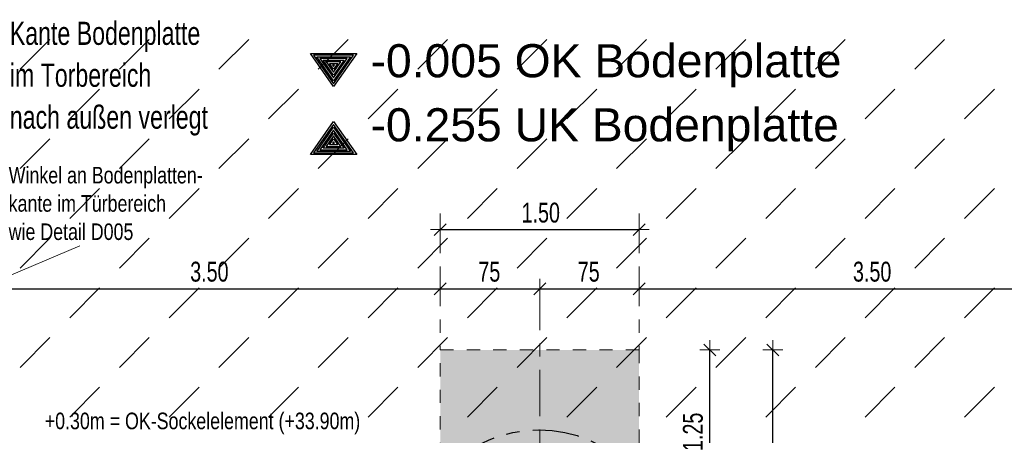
# Model space of a CAD drawing. Header units: metres. Extents: x 1333.9 to 1416.6, y -82.7 to -2.5.
# Tile 15 of 160: x 1344.4 to 1351.9, y -29.3 to -26.2. Entities that reach past the tile are written whole.
import ezdxf

# ---------------------------------------------------------------- set-up
doc = ezdxf.new("R2010")
doc.units = ezdxf.units.M
doc.header["$PDMODE"] = 65
for name, pattern in [('AUSGEZOGEN', [0]), ('GETRENNT2_S10', [0.225, 0.1, -0.05, 0, -0.025, 0, -0.05]), ('STRICHPUNKT2_S5', [0.5, 0.35, -0.05, 0.05, -0.05]), ('VERDECKT2_S2', [0.15, 0.1, -0.05])]:
    doc.linetypes.add(name, pattern=pattern)
for name, color, linetype, lineweight in [('XR$2$Fundament_1', 1, 'AUSGEZOGEN', 50), ('XR$3$Achsen', 4, 'AUSGEZOGEN', 13), ('XR$3$B_Füllungen-vorh-Gebäude', 8, 'AUSGEZOGEN', 18), ('XR$3$Beschriften', 4, 'AUSGEZOGEN', 13), ('XR$3$DETAIL', 7, 'AUSGEZOGEN', 25), ('XR$3$Legende', 4, 'AUSGEZOGEN', 13), ('XR$3$Maßlinie 1_50', 7, 'AUSGEZOGEN', 25), ('XR$3$Stütze Beton', 4, 'AUSGEZOGEN', 13), ('XR$4$Muster', 4, 'AUSGEZOGEN', 13), ('XR$4$Möblierung', 4, 'AUSGEZOGEN', 13)]:
    doc.layers.add(name, color=color, linetype=linetype, lineweight=lineweight)
doc.styles.add('ARIAL', font='arial.ttf')
doc.dimstyles.new('DIMSTYLE_3', dxfattribs={"dimtxt": 0.15, "dimasz": 0.15, "dimexe": 0, "dimexo": 0, "dimgap": 0.075, "dimtad": 2, "dimrnd": 0.005, "dimzin": 4, "dimdsep": 46, "dimtxsty": 'ARIAL', "dimblk1": 'ALL_ML_STRICH', "dimblk2": 'ALL_ML_STRICH', "dimsah": 1, "dimcen": 0, "dimclrd": 3, "dimclre": 3, "dimclrt": 3, "dimadec": 0, "dimazin": 0, "dimtfac": 1, "dimtdec": 0, "dimtix": 1, "dimtmove": 2, "dimatfit": 3, "dimfxl": 0, "dimtzin": 0, "dimlwd": 0, "dimlwe": 13, "dimarcsym": 0})
doc.dimstyles.new('DIMSTYLE_5', dxfattribs={"dimtxt": 0.15, "dimasz": 0.15, "dimexe": 0, "dimexo": 0, "dimgap": 0.075, "dimtad": 2, "dimdec": 1, "dimlfac": 100, "dimrnd": 0.5, "dimzin": 4, "dimdsep": 46, "dimtxsty": 'ARIAL', "dimblk1": 'ALL_ML_STRICH', "dimblk2": 'ALL_ML_STRICH', "dimsah": 1, "dimcen": 0, "dimclrd": 3, "dimclre": 3, "dimclrt": 3, "dimadec": 0, "dimazin": 0, "dimtfac": 1, "dimtdec": 0, "dimtix": 1, "dimtmove": 2, "dimatfit": 3, "dimfxl": 0, "dimtzin": 0, "dimlwd": 0, "dimlwe": 13, "dimarcsym": 0})
doc.dimstyles.new('DIMSTYLE_9', dxfattribs={"dimtxt": 0.15, "dimasz": 0.15, "dimexe": 0, "dimexo": 0, "dimgap": 0.075, "dimtad": 2, "dimdec": 3, "dimrnd": 0.005, "dimzin": 4, "dimdsep": 46, "dimtxsty": 'ARIAL', "dimblk1": 'ALL_ML_STRICH', "dimblk2": 'ALL_ML_STRICH', "dimsah": 1, "dimcen": 0, "dimclrd": 3, "dimclre": 3, "dimclrt": 3, "dimadec": 0, "dimazin": 0, "dimtfac": 1, "dimtdec": 0, "dimtix": 1, "dimtmove": 2, "dimatfit": 3, "dimfxl": 0, "dimtzin": 0, "dimlwd": 0, "dimlwe": 13, "dimarcsym": 0})

# ---------------------------------------------------------------- blocks, each defined once
blk = doc.blocks.new('COMPLEXOBJECT_7')
at = {"layer": 'XR$3$Achsen', "color": 4, "linetype": 'STRICHPUNKT2_S5', "lineweight": 13, "transparency": 33554687}
for p, q in [((1348.3701, -28.1682), (1348.3701, -29.6982)), ((1348.3701, -29.6982), (1348.3701, -31.6682)), ((1349.6201, -29.9182), (1347.1201, -29.9182))]:
    blk.add_line(p, q, dxfattribs=at)
blk = doc.blocks.new('ALL_ML_STRICH')
at = {"color": 0, "linetype": 'ByBlock', "lineweight": -2}
for p, q in [((0, -0.5), (0, 0.5)), ((-1, 0), (0.5, 0)), ((-0.3, -0.3), (0.3, 0.3))]:
    blk.add_line(p, q, dxfattribs=at)
blk = doc.blocks.new('*D27')
at = {"layer": 'DEFPOINTS', "color": 3, "linetype": 'AUSGEZOGEN', "lineweight": 13, "transparency": 33554687}
for p in [(1348.8661, -28.6682), (1348.1161, -29.9182), (1349.6537, -29.9182)]:
    blk.add_point(p, dxfattribs=at)
at = {"layer": 'XR$3$Maßlinie 1_50', "color": 3, "linetype": 'AUSGEZOGEN', "lineweight": -2, "transparency": 33554687}
for p, q in [((1349.6537, -28.6682), (1349.6537, -28.6682)), ((1349.6537, -29.9182), (1349.6537, -28.6682)), ((1349.6537, -29.9182), (1349.6537, -29.9182))]:
    blk.add_line(p, q, dxfattribs=at)
at = {"layer": 'XR$3$Maßlinie 1_50', "color": 3, "linetype": 'AUSGEZOGEN', "lineweight": 13, "transparency": 33554687, "xscale": 0.15, "yscale": 0.15, "zscale": 0.15}
for p, rotation in [((1349.6537, -28.6682), 90), ((1349.6537, -29.9182), 270)]:
    blk.add_blockref('ALL_ML_STRICH', p, dxfattribs=dict(at, rotation=rotation))
at = {"layer": 'XR$3$Maßlinie 1_50', "color": 3, "linetype": 'AUSGEZOGEN', "lineweight": 13, "transparency": 33554687, "insert": (1349.5261, -29.2859), "char_height": 0.15, "width": 0.428571, "attachment_point": 5, "rotation": 90, "style": 'ARIAL'}
blk.add_mtext('\\W0.71;\\A1;{\\A1;{1.25\\H0.099000;\\S^ ;}}', dxfattribs=at)
blk = doc.blocks.new('*D28')
at = {"layer": 'DEFPOINTS', "color": 3, "linetype": 'AUSGEZOGEN', "lineweight": 13, "transparency": 33554687}
for p in [(1348.8661, -28.6682), (1348.8661, -31.1682), (1350.1285, -31.1682)]:
    blk.add_point(p, dxfattribs=at)
at = {"layer": 'XR$3$Maßlinie 1_50', "color": 3, "linetype": 'AUSGEZOGEN', "lineweight": -2, "transparency": 33554687}
for p, q in [((1350.1285, -28.6682), (1350.1285, -28.6682)), ((1350.1285, -31.1682), (1350.1285, -28.6682)), ((1350.1285, -31.1682), (1350.1285, -31.1682))]:
    blk.add_line(p, q, dxfattribs=at)
at = {"layer": 'XR$3$Maßlinie 1_50', "color": 3, "linetype": 'AUSGEZOGEN', "lineweight": 13, "transparency": 33554687, "xscale": 0.15, "yscale": 0.15, "zscale": 0.15}
for p, rotation in [((1350.1285, -28.6682), 90), ((1350.1285, -31.1682), 270)]:
    blk.add_blockref('ALL_ML_STRICH', p, dxfattribs=dict(at, rotation=rotation))
at = {"layer": 'XR$3$Maßlinie 1_50', "color": 3, "linetype": 'AUSGEZOGEN', "lineweight": 13, "transparency": 33554687, "insert": (1350.0009, -29.9103), "char_height": 0.15, "width": 0.428571, "attachment_point": 5, "rotation": 90, "style": 'ARIAL'}
blk.add_mtext('\\W0.71;\\A1;{\\A1;{2.50\\H0.099000;\\S^ ;}}', dxfattribs=at)
blk = doc.blocks.new('*D83')
at = {"layer": 'DEFPOINTS', "color": 3, "linetype": 'AUSGEZOGEN', "lineweight": 13, "transparency": 33554687}
for p in [(1347.6201, -27.7604), (1349.1201, -28.6682), (1347.6201, -28.9413)]:
    blk.add_point(p, dxfattribs=at)
at = {"layer": 'XR$3$Maßlinie 1_50', "color": 3, "linetype": 'AUSGEZOGEN', "lineweight": -2, "transparency": 33554687}
for p, q in [((1347.6201, -27.7604), (1347.6201, -27.7604)), ((1347.6201, -27.7604), (1349.1201, -27.7604)), ((1349.1201, -27.7604), (1349.1201, -27.7604))]:
    blk.add_line(p, q, dxfattribs=at)
at = {"layer": 'XR$3$Maßlinie 1_50', "color": 3, "linetype": 'AUSGEZOGEN', "lineweight": 13, "transparency": 33554687, "xscale": 0.15, "yscale": 0.15, "zscale": 0.15, "rotation": 180}
blk.add_blockref('ALL_ML_STRICH', (1347.6201, -27.7604), dxfattribs=at)
at = {"layer": 'XR$3$Maßlinie 1_50', "color": 3, "linetype": 'AUSGEZOGEN', "lineweight": 13, "transparency": 33554687, "xscale": 0.15, "yscale": 0.15, "zscale": 0.15}
blk.add_blockref('ALL_ML_STRICH', (1349.1201, -27.7604), dxfattribs=at)
at = {"layer": 'XR$3$Maßlinie 1_50', "color": 3, "linetype": 'AUSGEZOGEN', "lineweight": 13, "transparency": 33554687, "insert": (1348.3781, -27.6328), "char_height": 0.15, "width": 0.428571, "attachment_point": 5, "style": 'ARIAL'}
blk.add_mtext('\\W0.71;\\A1;{\\A1;{1.50\\H0.099000;\\S^ ;}}', dxfattribs=at)
blk = doc.blocks.new('*D85')
at = {"layer": 'DEFPOINTS', "color": 3, "linetype": 'AUSGEZOGEN', "lineweight": 13, "transparency": 33554687}
for p in [(1344.1201, -28.2061), (1347.6201, -28.6682), (1344.1201, -28.9182)]:
    blk.add_point(p, dxfattribs=at)
at = {"layer": 'XR$3$Maßlinie 1_50', "color": 3, "linetype": 'AUSGEZOGEN', "lineweight": -2, "transparency": 33554687}
for p, q in [((1344.1201, -28.2061), (1344.1201, -28.2061)), ((1344.1201, -28.2061), (1347.6201, -28.2061)), ((1347.6201, -28.2061), (1347.6201, -28.2061))]:
    blk.add_line(p, q, dxfattribs=at)
at = {"layer": 'XR$3$Maßlinie 1_50', "color": 3, "linetype": 'AUSGEZOGEN', "lineweight": 13, "transparency": 33554687, "xscale": 0.15, "yscale": 0.15, "zscale": 0.15, "rotation": 180}
blk.add_blockref('ALL_ML_STRICH', (1344.1201, -28.2061), dxfattribs=at)
at = {"layer": 'XR$3$Maßlinie 1_50', "color": 3, "linetype": 'AUSGEZOGEN', "lineweight": 13, "transparency": 33554687, "xscale": 0.15, "yscale": 0.15, "zscale": 0.15}
blk.add_blockref('ALL_ML_STRICH', (1347.6201, -28.2061), dxfattribs=at)
at = {"layer": 'XR$3$Maßlinie 1_50', "color": 3, "linetype": 'AUSGEZOGEN', "lineweight": 13, "transparency": 33554687, "insert": (1345.8781, -28.0784), "char_height": 0.15, "width": 0.428571, "attachment_point": 5, "style": 'ARIAL'}
blk.add_mtext('\\W0.71;\\A1;{\\A1;{3.50\\H0.099000;\\S^ ;}}', dxfattribs=at)
blk = doc.blocks.new('*D86')
at = {"layer": 'DEFPOINTS', "color": 3, "linetype": 'AUSGEZOGEN', "lineweight": 13, "transparency": 33554687}
for p in [(1347.6201, -28.2061), (1347.6201, -28.6682), (1348.3701, -28.6682)]:
    blk.add_point(p, dxfattribs=at)
at = {"layer": 'XR$3$Maßlinie 1_50', "color": 3, "linetype": 'AUSGEZOGEN', "lineweight": -2, "transparency": 33554687}
for p, q in [((1347.6201, -28.2061), (1347.6201, -28.2061)), ((1347.6201, -28.2061), (1348.3701, -28.2061)), ((1348.3701, -28.2061), (1348.3701, -28.2061))]:
    blk.add_line(p, q, dxfattribs=at)
at = {"layer": 'XR$3$Maßlinie 1_50', "color": 3, "linetype": 'AUSGEZOGEN', "lineweight": 13, "transparency": 33554687, "xscale": 0.15, "yscale": 0.15, "zscale": 0.15, "rotation": 180}
blk.add_blockref('ALL_ML_STRICH', (1347.6201, -28.2061), dxfattribs=at)
at = {"layer": 'XR$3$Maßlinie 1_50', "color": 3, "linetype": 'AUSGEZOGEN', "lineweight": 13, "transparency": 33554687, "xscale": 0.15, "yscale": 0.15, "zscale": 0.15}
blk.add_blockref('ALL_ML_STRICH', (1348.3701, -28.2061), dxfattribs=at)
at = {"layer": 'XR$3$Maßlinie 1_50', "color": 3, "linetype": 'AUSGEZOGEN', "lineweight": 13, "transparency": 33554687, "insert": (1347.9899, -28.0785), "char_height": 0.15, "width": 0.428571, "attachment_point": 5, "style": 'ARIAL'}
blk.add_mtext('\\W0.71;\\A1;{\\A1;{75\\H0.099000;\\S^ ;}}', dxfattribs=at)
blk = doc.blocks.new('*D87')
at = {"layer": 'DEFPOINTS', "color": 3, "linetype": 'AUSGEZOGEN', "lineweight": 13, "transparency": 33554687}
for p in [(1348.3701, -28.2061), (1348.3701, -28.6682), (1349.1201, -28.6682)]:
    blk.add_point(p, dxfattribs=at)
at = {"layer": 'XR$3$Maßlinie 1_50', "color": 3, "linetype": 'AUSGEZOGEN', "lineweight": -2, "transparency": 33554687}
for p, q in [((1348.3701, -28.2061), (1348.3701, -28.2061)), ((1348.3701, -28.2061), (1349.1201, -28.2061)), ((1349.1201, -28.2061), (1349.1201, -28.2061))]:
    blk.add_line(p, q, dxfattribs=at)
at = {"layer": 'XR$3$Maßlinie 1_50', "color": 3, "linetype": 'AUSGEZOGEN', "lineweight": 13, "transparency": 33554687, "xscale": 0.15, "yscale": 0.15, "zscale": 0.15, "rotation": 180}
blk.add_blockref('ALL_ML_STRICH', (1348.3701, -28.2061), dxfattribs=at)
at = {"layer": 'XR$3$Maßlinie 1_50', "color": 3, "linetype": 'AUSGEZOGEN', "lineweight": 13, "transparency": 33554687, "xscale": 0.15, "yscale": 0.15, "zscale": 0.15}
blk.add_blockref('ALL_ML_STRICH', (1349.1201, -28.2061), dxfattribs=at)
at = {"layer": 'XR$3$Maßlinie 1_50', "color": 3, "linetype": 'AUSGEZOGEN', "lineweight": 13, "transparency": 33554687, "insert": (1348.7399, -28.0785), "char_height": 0.15, "width": 0.428571, "attachment_point": 5, "style": 'ARIAL'}
blk.add_mtext('\\W0.71;\\A1;{\\A1;{75\\H0.099000;\\S^ ;}}', dxfattribs=at)
blk = doc.blocks.new('*D88')
at = {"layer": 'DEFPOINTS', "color": 3, "linetype": 'AUSGEZOGEN', "lineweight": 13, "transparency": 33554687}
for p in [(1349.1201, -28.2061), (1349.1201, -28.6682), (1352.6201, -28.6682)]:
    blk.add_point(p, dxfattribs=at)
at = {"layer": 'XR$3$Maßlinie 1_50', "color": 3, "linetype": 'AUSGEZOGEN', "lineweight": -2, "transparency": 33554687}
for p, q in [((1349.1201, -28.2061), (1349.1201, -28.2061)), ((1349.1201, -28.2061), (1352.6201, -28.2061)), ((1352.6201, -28.2061), (1352.6201, -28.2061))]:
    blk.add_line(p, q, dxfattribs=at)
at = {"layer": 'XR$3$Maßlinie 1_50', "color": 3, "linetype": 'AUSGEZOGEN', "lineweight": 13, "transparency": 33554687, "xscale": 0.15, "yscale": 0.15, "zscale": 0.15, "rotation": 180}
blk.add_blockref('ALL_ML_STRICH', (1349.1201, -28.2061), dxfattribs=at)
at = {"layer": 'XR$3$Maßlinie 1_50', "color": 3, "linetype": 'AUSGEZOGEN', "lineweight": 13, "transparency": 33554687, "xscale": 0.15, "yscale": 0.15, "zscale": 0.15}
blk.add_blockref('ALL_ML_STRICH', (1352.6201, -28.2061), dxfattribs=at)
at = {"layer": 'XR$3$Maßlinie 1_50', "color": 3, "linetype": 'AUSGEZOGEN', "lineweight": 13, "transparency": 33554687, "insert": (1350.8781, -28.0784), "char_height": 0.15, "width": 0.428571, "attachment_point": 5, "style": 'ARIAL'}
blk.add_mtext('\\W0.71;\\A1;{\\A1;{3.50\\H0.099000;\\S^ ;}}', dxfattribs=at)
blk = doc.blocks.new('*D101')
at = {"layer": 'DEFPOINTS', "color": 3, "linetype": 'AUSGEZOGEN', "lineweight": 13, "transparency": 33554687}
for p in [(1379.7301, -29.1026), (1338.6334, -30.1182), (1380.2251, -30.1182)]:
    blk.add_point(p, dxfattribs=at)
at = {"layer": 'XR$3$Maßlinie 1_50', "color": 3, "linetype": 'AUSGEZOGEN', "lineweight": -2, "transparency": 33554687}
for p, q in [((1380.2251, -29.1026), (1380.2251, -29.1026)), ((1380.2251, -30.1182), (1380.2251, -29.1026)), ((1380.2251, -30.1182), (1380.2251, -30.1182))]:
    blk.add_line(p, q, dxfattribs=at)
at = {"layer": 'XR$3$Maßlinie 1_50', "color": 3, "linetype": 'AUSGEZOGEN', "lineweight": 13, "transparency": 33554687, "xscale": 0.15, "yscale": 0.15, "zscale": 0.15}
for p, rotation in [((1380.2251, -29.1026), 90), ((1380.2251, -30.1182), 270)]:
    blk.add_blockref('ALL_ML_STRICH', p, dxfattribs=dict(at, rotation=rotation))
at = {"layer": 'XR$3$Maßlinie 1_50', "color": 3, "linetype": 'AUSGEZOGEN', "lineweight": 13, "transparency": 33554687, "insert": (1380.0976, -29.5918), "char_height": 0.15, "width": 0.535714, "attachment_point": 5, "rotation": 90, "style": 'ARIAL'}
blk.add_mtext('\\W0.71;\\A1;{\\A1;{1.01\\H0.099000;\\S5^ ;}}', dxfattribs=at)
blk = doc.blocks.new('NSY145')
at = {"color": 0, "linetype": 'ByBlock', "lineweight": -2}
for p, q in [((-0.035, 0.05), (0, 0.05)), ((0, 0), (-0.035, 0.05)), ((0.0302, 0.0475), (-0.0302, 0.0475)), ((-0.0302, 0.0475), (0, 0.0044)), ((-0.0254, 0.045), (0, 0.045)), ((0, 0.0087), (-0.0254, 0.045)), ((0, 0.05), (0.035, 0.05)), ((0.035, 0.05), (0, 0)), ((0, 0.0044), (0.0302, 0.0475)), ((0, 0.045), (0.0254, 0.045)), ((0.0254, 0.045), (0, 0.0087)), ((0.0206, 0.0425), (-0.0206, 0.0425)), ((-0.0206, 0.0425), (0, 0.0131)), ((-0.0159, 0.04), (0, 0.04)), ((0, 0.0174), (-0.0159, 0.04)), ((0.011, 0.0375), (-0.011, 0.0375)), ((-0.011, 0.0375), (0, 0.0218)), ((-0.0063, 0.035), (0, 0.035)), ((0, 0.0261), (-0.0063, 0.035)), ((0.0014, 0.0325), (-0.0014, 0.0325)), ((-0.0014, 0.0325), (0, 0.0305)), ((0, 0.0131), (0.0206, 0.0425)), ((0, 0.04), (0.0159, 0.04)), ((0.0159, 0.04), (0, 0.0174)), ((0, 0.0218), (0.011, 0.0375)), ((0, 0.035), (0.0063, 0.035)), ((0.0063, 0.035), (0, 0.0261)), ((0, 0.0305), (0.0014, 0.0325))]:
    blk.add_line(p, q, dxfattribs=at)
blk = doc.blocks.new('NSY148')
at = {"color": 0, "linetype": 'ByBlock', "lineweight": -2}
for p, q in [((-0.035, -0.05), (0, 0)), ((0, -0.0044), (-0.0302, -0.0475)), ((-0.0254, -0.045), (0, -0.0087)), ((0, -0.0131), (-0.0206, -0.0425)), ((0, 0), (0.035, -0.05)), ((0.0302, -0.0475), (0, -0.0044)), ((0, -0.0087), (0.0254, -0.045)), ((0.0206, -0.0425), (0, -0.0131)), ((-0.0159, -0.04), (0, -0.0174)), ((0, -0.0218), (-0.011, -0.0375)), ((-0.0063, -0.035), (0, -0.0261)), ((0, -0.0174), (0.0159, -0.04)), ((0.011, -0.0375), (0, -0.0218)), ((0, -0.0261), (0.0063, -0.035)), ((-0.0206, -0.0425), (0.0206, -0.0425)), ((0, -0.04), (-0.0159, -0.04)), ((-0.011, -0.0375), (0.011, -0.0375)), ((0, -0.035), (-0.0063, -0.035)), ((0, -0.0305), (-0.0014, -0.0325)), ((-0.0014, -0.0325), (0.0014, -0.0325)), ((0.0014, -0.0325), (0, -0.0305)), ((0.0063, -0.035), (0, -0.035)), ((0.0159, -0.04), (0, -0.04)), ((0, -0.05), (-0.035, -0.05)), ((-0.0302, -0.0475), (0.0302, -0.0475)), ((0, -0.045), (-0.0254, -0.045)), ((0.0254, -0.045), (0, -0.045)), ((0.035, -0.05), (0, -0.05))]:
    blk.add_line(p, q, dxfattribs=at)
blk = doc.blocks.new('MUSTER_0')
at = {"layer": 'XR$4$Muster', "color": 52, "linetype": 'AUSGEZOGEN', "lineweight": 13, "transparency": 33554687}
for p, q in [((1344.45, -26.55), (1344.675, -26.325)), ((1345.2, -26.55), (1345.425, -26.325)), ((1345.95, -26.55), (1346.175, -26.325)), ((1346.7, -26.55), (1346.925, -26.325)), ((1347.45, -26.55), (1347.675, -26.325)), ((1348.2, -26.55), (1348.425, -26.325)), ((1348.95, -26.55), (1349.175, -26.325)), ((1349.7, -26.55), (1349.925, -26.325)), ((1350.45, -26.55), (1350.675, -26.325)), ((1351.2, -26.55), (1351.425, -26.325)), ((1344.825, -26.925), (1345.05, -26.7)), ((1345.575, -26.925), (1345.8, -26.7)), ((1346.325, -26.925), (1346.55, -26.7)), ((1347.075, -26.925), (1347.3, -26.7)), ((1347.825, -26.925), (1348.05, -26.7)), ((1348.575, -26.925), (1348.8, -26.7)), ((1349.325, -26.925), (1349.55, -26.7)), ((1350.075, -26.925), (1350.3, -26.7)), ((1350.825, -26.925), (1351.05, -26.7)), ((1351.575, -26.925), (1351.8, -26.7)), ((1344.45, -27.3), (1344.675, -27.075)), ((1345.2, -27.3), (1345.425, -27.075)), ((1345.95, -27.3), (1346.175, -27.075)), ((1346.7, -27.3), (1346.925, -27.075)), ((1347.45, -27.3), (1347.675, -27.075)), ((1348.2, -27.3), (1348.425, -27.075)), ((1348.95, -27.3), (1349.175, -27.075)), ((1349.7, -27.3), (1349.925, -27.075)), ((1350.45, -27.3), (1350.675, -27.075)), ((1351.2, -27.3), (1351.425, -27.075)), ((1344.825, -27.675), (1345.05, -27.45)), ((1345.575, -27.675), (1345.8, -27.45)), ((1346.325, -27.675), (1346.55, -27.45)), ((1347.075, -27.675), (1347.3, -27.45)), ((1347.825, -27.675), (1348.05, -27.45)), ((1348.575, -27.675), (1348.8, -27.45)), ((1349.325, -27.675), (1349.55, -27.45)), ((1350.075, -27.675), (1350.3, -27.45)), ((1350.825, -27.675), (1351.05, -27.45)), ((1351.575, -27.675), (1351.8, -27.45)), ((1344.45, -28.05), (1344.675, -27.825)), ((1345.2, -28.05), (1345.425, -27.825)), ((1345.95, -28.05), (1346.175, -27.825)), ((1346.7, -28.05), (1346.925, -27.825)), ((1347.45, -28.05), (1347.675, -27.825)), ((1348.2, -28.05), (1348.425, -27.825)), ((1348.95, -28.05), (1349.175, -27.825)), ((1349.7, -28.05), (1349.925, -27.825)), ((1350.45, -28.05), (1350.675, -27.825)), ((1351.2, -28.05), (1351.425, -27.825)), ((1344.825, -28.425), (1345.05, -28.2)), ((1345.575, -28.425), (1345.8, -28.2)), ((1346.325, -28.425), (1346.55, -28.2)), ((1347.075, -28.425), (1347.3, -28.2)), ((1347.825, -28.425), (1348.05, -28.2)), ((1348.575, -28.425), (1348.8, -28.2)), ((1349.325, -28.425), (1349.55, -28.2)), ((1350.075, -28.425), (1350.3, -28.2)), ((1350.825, -28.425), (1351.05, -28.2)), ((1351.575, -28.425), (1351.8, -28.2)), ((1344.45, -28.8), (1344.675, -28.575)), ((1345.2, -28.8), (1345.425, -28.575)), ((1345.95, -28.8), (1346.175, -28.575)), ((1346.7, -28.8), (1346.925, -28.575)), ((1347.45, -28.8), (1347.675, -28.575)), ((1348.2, -28.8), (1348.425, -28.575)), ((1348.95, -28.8), (1349.175, -28.575)), ((1349.7, -28.8), (1349.925, -28.575)), ((1350.45, -28.8), (1350.675, -28.575)), ((1351.2, -28.8), (1351.425, -28.575)), ((1344.825, -29.175), (1345.05, -28.95)), ((1345.575, -29.175), (1345.8, -28.95)), ((1346.325, -29.175), (1346.55, -28.95)), ((1347.075, -29.175), (1347.3, -28.95)), ((1347.825, -29.175), (1348.05, -28.95)), ((1348.575, -29.175), (1348.8, -28.95)), ((1349.325, -29.175), (1349.55, -28.95)), ((1350.075, -29.175), (1350.3, -28.95)), ((1350.825, -29.175), (1351.05, -28.95)), ((1351.575, -29.175), (1351.8, -28.95))]:
    blk.add_line(p, q, dxfattribs=at)

msp = doc.modelspace()

# ---------------------------------------------------------------- hatches: boundary and pattern name
at = {"layer": 'XR$4$Möblierung', "linetype": 'AUSGEZOGEN', "lineweight": 13, "transparency": 33554687}
msp.add_hatch(color=254, dxfattribs=at).paths.add_polyline_path([(1348.0001, -29.6982), (1348.7401, -29.6982), (1348.7401, -29.9482), (1349.1201, -29.9482), (1349.1201, -28.6682), (1347.6201, -28.6682), (1347.6201, -29.9482), (1348.0001, -29.9482)])

# ---------------------------------------------------------------- linework, layer by layer
at = {"layer": 'XR$2$Fundament_1', "color": 4, "linetype": 'VERDECKT2_S2', "lineweight": 13, "transparency": 33554687}
msp.add_line((1347.6201, -30.2682), (1347.6201, -28.6682), dxfattribs=at)
msp.add_lwpolyline([(1347.6201, -28.6682), (1349.1201, -28.6682), (1349.1201, -30.2682)], dxfattribs=at)
at = {"layer": 'XR$3$DETAIL', "color": 3, "linetype": 'STRICHPUNKT2_S5', "lineweight": 25, "transparency": 33554687}
msp.add_circle((1348.3632, -30.2464), 0.9754, dxfattribs=at)
at = {"layer": 'XR$3$Legende', "color": 4, "linetype": 'GETRENNT2_S10', "lineweight": 13, "transparency": 33554687}
for p, q in [((1347.6201, -27.6382), (1347.6201, -28.6682)), ((1349.1201, -27.6382), (1349.1201, -28.6682))]:
    msp.add_line(p, q, dxfattribs=at)
at = {"layer": 'XR$3$Maßlinie 1_50', "color": 4, "linetype": 'AUSGEZOGEN', "lineweight": 13, "transparency": 33554687}
msp.add_line((1344.9001, -27.8823), (1342.7701, -28.787), dxfattribs=at)

# ---------------------------------------------------------------- block references
at = {"layer": 'XR$3$Achsen', "color": 4, "linetype": 'STRICHPUNKT2_S5', "lineweight": 13, "transparency": 33554687}
msp.add_blockref('COMPLEXOBJECT_7', (0, 0), dxfattribs=at)
at = {"layer": 'XR$3$Stütze Beton', "color": 4, "linetype": 'AUSGEZOGEN', "lineweight": 25, "transparency": 33554687}
for name, p, xscale, yscale, zscale in [('NSY145', (1346.815, -26.6809), 4.999999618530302, 4.999999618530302, 4.999999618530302), ('NSY148', (1346.815, -26.9443), 4.999999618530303, 4.999999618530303, 4.999999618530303)]:
    msp.add_blockref(name, p, dxfattribs=dict(at, xscale=xscale, yscale=yscale, zscale=zscale))
at = {"layer": 'XR$4$Muster', "color": 52, "linetype": 'AUSGEZOGEN', "lineweight": 13, "transparency": 33554687}
msp.add_blockref('MUSTER_0', (0, 0), dxfattribs=at)

# ---------------------------------------------------------------- texts
at = {"layer": 'XR$3$B_Füllungen-vorh-Gebäude', "color": 7, "transparency": 33554687, "attachment_point": 1, "style": 'ARIAL'}
for s, insert, char_height, width, line_spacing_factor in [('\\A1;{\\fArial|i0|b0;\\H0.175000;\\W0.714286;\\C7;Kante Bodenplatte}\\P{\\fArial|i0|b0;\\H0.175000;\\W0.714286;\\C7;im Torbereich }\\P{\\fArial|i0|b0;\\H0.175000;\\W0.714286;\\C7;nach außen verlegt}\\P', (1344.3726, -26.1909), 0.175, 1.564861, 1.084337), ('\\A1;{\\fArial|i0|b0;\\H0.125000;\\W0.769231;\\C7;Winkel an Bodenplatten-}\\P{\\fArial|i0|b0;\\H0.125000;\\W0.769231;\\C7;kante im Türbereich }\\P{\\fArial|i0|b0;\\H0.125000;\\W0.769231;\\C7;wie Detail D005}\\P', (1344.3641, -27.2865), 0.125, 1.51948, 1.024096)]:
    msp.add_mtext(s, dxfattribs=dict(at, insert=insert, char_height=char_height, width=width, line_spacing_factor=line_spacing_factor))
at = {"layer": 'XR$3$B_Füllungen-vorh-Gebäude', "color": 7, "transparency": 33554687, "insert": (1344.6362, -29.1411), "char_height": 0.125, "width": 2.434475, "attachment_point": 1, "style": 'ARIAL'}
msp.add_mtext('\\W0.77;+0.30m = OK-Sockelelement (+33.90m)', dxfattribs=at)
at = {"layer": 'XR$3$Beschriften', "color": 4, "linetype": 'AUSGEZOGEN', "lineweight": 25, "transparency": 33554687, "char_height": 0.25, "attachment_point": 7, "style": 'ARIAL'}
for s, insert, width in [('\\W1.00;-0.005 OK Bodenplatte', (1347.0938, -26.686), 3.69213), ('\\W1.00;-0.255 UK Bodenplatte', (1347.0938, -27.1694), 3.675566)]:
    msp.add_mtext(s, dxfattribs=dict(at, insert=insert, width=width))

# ---------------------------------------------------------------- dimensions: what is measured, and where the dimension line sits
at = {"layer": 'XR$3$Maßlinie 1_50', "color": 3, "linetype": 'AUSGEZOGEN', "lineweight": 13, "transparency": 33554687}
for base, p1, p2, dimstyle, picture, middle in [((1349.1201, -27.7604), (1347.6201, -27.7604), (1349.1201, -27.7604), 'DIMSTYLE_3', '*D83', (1348.3781, -27.6328)), ((1347.6201, -28.2061), (1344.1201, -28.2061), (1347.6201, -28.2061), 'DIMSTYLE_3', '*D85', (1345.8781, -28.0784)), ((1348.3701, -28.2061), (1347.6201, -28.2061), (1348.3701, -28.2061), 'DIMSTYLE_5', '*D86', (1347.9899, -28.0785)), ((1349.1201, -28.2061), (1348.3701, -28.2061), (1349.1201, -28.2061), 'DIMSTYLE_5', '*D87', (1348.7399, -28.0785)), ((1352.6201, -28.2061), (1349.1201, -28.2061), (1352.6201, -28.2061), 'DIMSTYLE_3', '*D88', (1350.8781, -28.0784))]:
    dim = msp.add_linear_dim(base=base, p1=p1, p2=p2, dimstyle=dimstyle, override={"dimpost": '<>', "dimclrd": 3, "dimclre": 3, "dimclrt": 3, "dimlwd": 0, "dimlwe": 13}, dxfattribs=at)
    dim.commit()
    dim.dimension.update_dxf_attribs({"geometry": picture, "text_midpoint": middle, "dimtype": 160})
for base, p1, p2, dimstyle, picture, middle in [((1349.6537, -28.6682), (1349.6537, -29.9182), (1349.6537, -28.6682), 'DIMSTYLE_3', '*D27', (1349.5261, -29.2859)), ((1350.1285, -28.6682), (1350.1285, -31.1682), (1350.1285, -28.6682), 'DIMSTYLE_3', '*D28', (1350.0009, -29.9103)), ((1380.2251, -29.1026), (1380.2251, -30.1182), (1380.2251, -29.1026), 'DIMSTYLE_9', '*D101', (1380.0976, -29.5918))]:
    dim = msp.add_linear_dim(base=base, p1=p1, p2=p2, angle=90, dimstyle=dimstyle, override={"dimpost": '<>', "dimclrd": 3, "dimclre": 3, "dimclrt": 3, "dimlwd": 0, "dimlwe": 13}, dxfattribs=at)
    dim.commit()
    dim.dimension.update_dxf_attribs({"geometry": picture, "text_midpoint": middle, "dimtype": 160})

doc.saveas('drawing.dxf')
